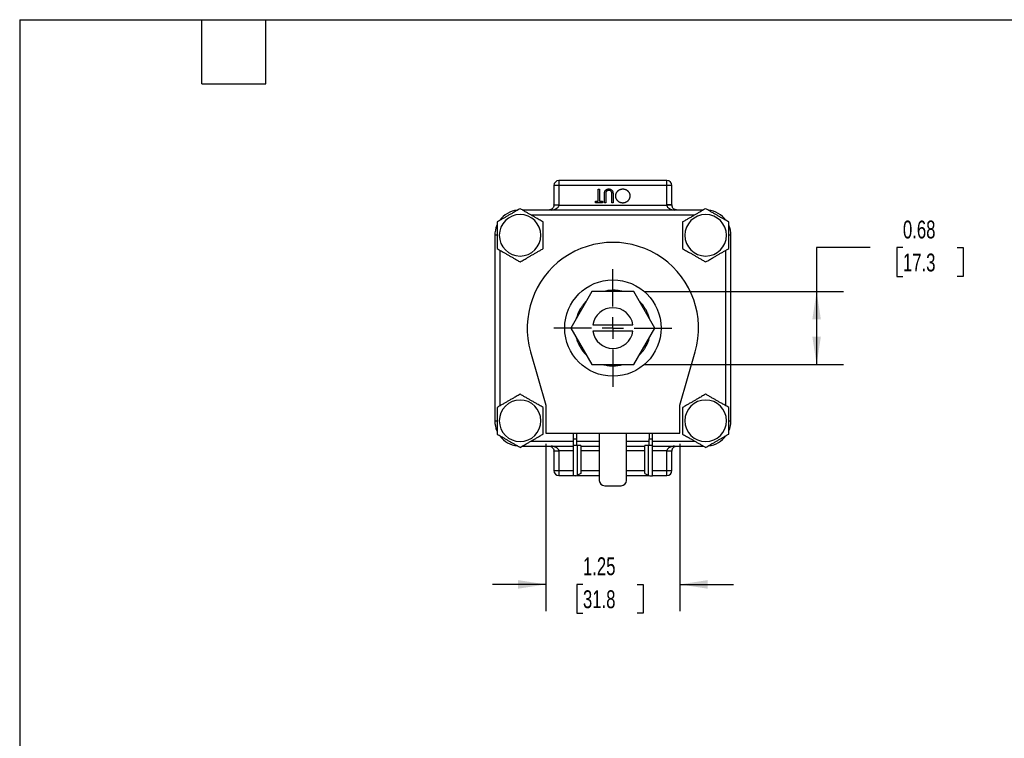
# Model space of a CAD drawing. Header units: inches. Extents: x 0.5 to 21.5, y 0.5 to 16.5.
# Tile 2 of 4: x 0.5 to 9.7, y 9.8 to 16.5. Entities that reach past the tile are written whole.
import ezdxf

# ---------------------------------------------------------------- set-up
doc = ezdxf.new("R2010")
doc.units = ezdxf.units.IN
doc.header["$LTSCALE"] = 2
doc.header["$MEASUREMENT"] = 0
doc.linetypes.add('SLD-Center', pattern=[0.75, 0.6, -0.05, 0.05, -0.05])
doc.linetypes.add('SLD-Solid', pattern=[0])
doc.layers.add('CENTER', color=40, linetype='SLD-Center')
doc.layers.add('DIMENSIONS', color=140, linetype='SLD-Solid', lineweight=25)
doc.layers.add('TEXT', color=140, linetype='SLD-Solid', lineweight=25)
doc.styles.add('SLDTEXTSTYLE0', font='TXT', dxfattribs={"width": 0.7})
doc.dimstyles.new('SLDDIMSTYLE1', dxfattribs={"dimtxt": 0.169922, "dimasz": 0.26, "dimexe": 0, "dimexo": 0.0625, "dimgap": 0.04248, "dimtad": 0, "dimtih": 1, "dimtoh": 1, "dimrnd": 1e-09, "dimzin": 12, "dimdsep": 46, "dimtxsty": 'SLDTEXTSTYLE0', "dimsah": 1, "dimcen": 0.09, "dimadec": 0, "dimazin": 3, "dimtfac": 1, "dimtmove": 0, "dimatfit": 0, "dimfxl": 0, "dimfrac": 2, "dimtolj": 1, "dimtzin": 12, "dimarcsym": 0})
doc.dimstyles.new('SLDDIMSTYLE5', dxfattribs={"dimtxt": 0.169922, "dimasz": 0.26, "dimexe": 0, "dimexo": 0.0625, "dimgap": 0.04248, "dimtad": 0, "dimtih": 1, "dimtoh": 1, "dimrnd": 1e-09, "dimdsep": 46, "dimtxsty": 'SLDTEXTSTYLE0', "dimsah": 1, "dimcen": 0.09, "dimadec": 0, "dimazin": 2, "dimtfac": 1, "dimtofl": 0, "dimtmove": 0, "dimatfit": 3, "dimfxl": 0, "dimfrac": 2, "dimtolj": 1, "dimtzin": 12, "dimarcsym": 0})

# ---------------------------------------------------------------- blocks, each defined once
blk = doc.blocks.new('_D_7')
at = {"layer": 'DIMENSIONS'}
for p, q in [((8.4426, 14.3703), (7.9426, 14.3703)), ((7.9426, 14.3703), (7.9426, 13.9599)), ((8.749, 14.3703), (8.6919, 14.3703)), ((8.6919, 14.3703), (8.6919, 14.1002)), ((9.2539, 14.3703), (9.311, 14.3703)), ((9.311, 14.3703), (9.311, 14.1002)), ((8.6919, 14.1002), (8.749, 14.1002)), ((9.311, 14.1002), (9.2539, 14.1002)), ((6.3365, 13.9599), (8.1926, 13.9599)), ((7.9426, 13.9599), (7.9426, 13.2789)), ((6.3365, 13.2789), (8.1926, 13.2789))]:
    blk.add_line(p, q, dxfattribs=at)
for points in [[(7.9426, 13.9599), (7.9026, 13.6999), (7.9826, 13.6999)], [(7.9426, 13.2789), (7.9826, 13.5389), (7.9026, 13.5389)]]:
    blk.add_solid(points, dxfattribs=at)
at = {"layer": 'DIMENSIONS', "char_height": 0.16667, "attachment_point": 1, "style": 'SLDTEXTSTYLE0'}
for s, insert in [('0.68', (8.749, 14.6232)), ('17.3', (8.749, 14.3151))]:
    blk.add_mtext(s, dxfattribs=dict(at, insert=insert))
blk = doc.blocks.new('_D_8')
at = {"layer": 'DIMENSIONS'}
for p, q in [((5.4149, 12.5374), (5.4149, 10.9744)), ((6.6649, 12.5374), (6.6649, 10.9744)), ((5.4149, 11.2244), (4.9149, 11.2244)), ((5.7605, 11.2244), (5.7034, 11.2244)), ((5.7034, 11.2244), (5.7034, 10.9544)), ((6.2654, 11.2244), (6.3225, 11.2244)), ((6.3225, 11.2244), (6.3225, 10.9544)), ((6.6649, 11.2244), (7.1649, 11.2244)), ((5.7034, 10.9544), (5.7605, 10.9544)), ((6.3225, 10.9544), (6.2654, 10.9544))]:
    blk.add_line(p, q, dxfattribs=at)
for points in [[(5.4149, 11.2244), (5.1549, 11.2644), (5.1549, 11.1844)], [(6.6649, 11.2244), (6.9249, 11.1844), (6.9249, 11.2644)]]:
    blk.add_solid(points, dxfattribs=at)
at = {"layer": 'DIMENSIONS', "char_height": 0.16667, "attachment_point": 1, "style": 'SLDTEXTSTYLE0'}
for s, insert in [('1.25', (5.7605, 11.4773)), ('31.8', (5.7605, 11.1692))]:
    blk.add_mtext(s, dxfattribs=dict(at, insert=insert))
blk = doc.blocks.new('SW_CENTERMARKSYMBOL_1')
at = {"layer": 'CENTER', "color": 0}
for p, q in [((0, 0.2), (0, 0.55)), ((0, 0), (0, 0.1)), ((-0.2, 0), (-0.55, 0)), ((0, 0), (-0.1, 0)), ((0, 0), (0, -0.1)), ((0, 0), (0.1, 0)), ((0.2, 0), (0.55, 0)), ((0, -0.2), (0, -0.55))]:
    blk.add_line(p, q, dxfattribs=at)

msp = doc.modelspace()

# ---------------------------------------------------------------- linework, layer by layer
for p, q in [((5.5359, 14.9974), (5.5359, 14.9504)), ((6.5439, 14.9974), (5.5359, 14.9974)), ((6.5439, 14.9504), (6.5439, 14.9974)), ((5.4889, 14.9504), (5.4889, 14.7689)), ((5.5359, 14.9504), (5.4889, 14.9504)), ((6.5439, 14.9504), (5.5359, 14.9504)), ((5.5359, 14.9504), (5.5359, 14.7689)), ((5.9037, 14.8034), (5.9037, 14.9156)), ((5.9037, 14.9156), (5.9149, 14.9156)), ((5.9149, 14.9156), (5.9149, 14.8034)), ((6.5439, 14.7689), (6.5439, 14.9504)), ((6.5909, 14.9504), (6.5439, 14.9504)), ((6.5909, 14.7689), (6.5909, 14.9504)), ((5.9614, 14.7906), (5.9614, 14.8661)), ((5.9726, 14.8655), (5.9726, 14.7906)), ((6.0303, 14.7906), (6.0303, 14.8655)), ((6.0415, 14.8661), (6.0415, 14.7906)), ((6.8847, 14.7219), (5.1952, 14.7219)), ((5.4889, 14.7689), (5.5359, 14.7689)), ((5.5359, 14.7664), (6.544, 14.7664)), ((5.8765, 14.7906), (5.8765, 14.8034)), ((5.8765, 14.8034), (5.9037, 14.8034)), ((5.9422, 14.7906), (5.8765, 14.7906)), ((5.9149, 14.8034), (5.9422, 14.8034)), ((5.9422, 14.8034), (5.9422, 14.7906)), ((5.9726, 14.7906), (5.9614, 14.7906)), ((6.0415, 14.7906), (6.0303, 14.7906)), ((6.544, 14.7664), (6.5439, 14.7689)), ((6.5909, 14.7689), (6.5439, 14.7689)), ((6.8033, 14.6749), (5.2766, 14.6749)), ((4.9374, 14.4859), (4.9374, 12.7529)), ((4.9577, 14.4859), (4.9374, 14.4859)), ((7.1424, 14.4859), (7.1222, 14.4859)), ((7.1424, 12.7529), (7.1424, 14.4859)), ((4.9844, 14.3464), (4.9844, 12.8923)), ((7.0954, 12.8923), (7.0954, 14.3464)), ((5.8433, 13.9599), (5.6468, 13.6194)), ((6.2365, 13.9599), (5.8433, 13.9599)), ((5.9857, 13.9599), (5.9849, 13.968)), ((6.0917, 13.9599), (6.0942, 13.9682)), ((6.095, 13.968), (6.0942, 13.9599)), ((6.4331, 13.6194), (6.2365, 13.9599)), ((5.771, 13.8345), (5.765, 13.8408)), ((5.7655, 13.8414), (5.7722, 13.8366)), ((6.3077, 13.8366), (6.3144, 13.8414)), ((5.7179, 13.7426), (5.7104, 13.746)), ((6.3607, 13.7447), (6.3691, 13.7468)), ((6.3694, 13.746), (6.3619, 13.7426)), ((5.6468, 13.6194), (5.8433, 13.2789)), ((5.8523, 13.6494), (6.2276, 13.6494)), ((6.2365, 13.2789), (6.4331, 13.6194)), ((6.2276, 13.5894), (5.8523, 13.5894)), ((5.7104, 13.4927), (5.7179, 13.4961)), ((5.7192, 13.494), (5.7107, 13.492)), ((6.3619, 13.4961), (6.3694, 13.4927)), ((5.271, 13.3986), (5.4149, 12.8974)), ((5.7722, 13.4021), (5.7655, 13.3973)), ((6.3144, 13.3973), (6.3077, 13.4021)), ((6.3089, 13.4042), (6.3149, 13.398)), ((6.6649, 12.8974), (6.8089, 13.3986)), ((5.8433, 13.2789), (6.2365, 13.2789)), ((5.9849, 13.2707), (5.9857, 13.2789)), ((5.9881, 13.2789), (5.9857, 13.2706)), ((6.0942, 13.2789), (6.095, 13.2707)), ((5.4149, 12.8974), (5.4149, 12.6374)), ((6.6649, 12.6374), (6.6649, 12.8974)), ((4.9374, 12.7529), (4.9577, 12.7529)), ((7.1222, 12.7529), (7.1424, 12.7529)), ((5.4149, 12.6374), (6.6649, 12.6374)), ((5.6689, 12.6374), (5.6689, 12.5834)), ((5.7009, 12.6374), (5.7009, 12.5834)), ((5.9134, 12.6374), (5.9134, 12.1964)), ((6.1664, 12.1964), (6.1664, 12.6374)), ((6.3789, 12.6374), (6.3789, 12.5834)), ((6.4109, 12.5834), (6.4109, 12.6374)), ((5.1952, 12.5169), (5.6689, 12.5169)), ((5.2766, 12.5639), (5.6689, 12.5639)), ((5.6689, 12.5834), (5.7009, 12.5834)), ((5.6689, 12.5834), (5.6689, 12.5234)), ((5.7099, 12.5234), (5.6689, 12.5234)), ((5.6689, 12.5234), (5.6689, 12.2374)), ((5.7009, 12.5834), (5.7009, 12.5234)), ((5.7009, 12.5639), (5.9134, 12.5639)), ((5.7099, 12.245), (5.7099, 12.5234)), ((5.7399, 12.5234), (5.7099, 12.5234)), ((5.7399, 12.5234), (5.7399, 12.2602)), ((5.7399, 12.5169), (5.9134, 12.5169)), ((6.1664, 12.5639), (6.3789, 12.5639)), ((6.1664, 12.5169), (6.3399, 12.5169)), ((6.37, 12.5234), (6.3399, 12.5234)), ((6.3399, 12.2602), (6.3399, 12.5234)), ((6.37, 12.5234), (6.37, 12.245)), ((6.4109, 12.5234), (6.37, 12.5234)), ((6.3789, 12.5834), (6.4109, 12.5834)), ((6.3789, 12.5234), (6.3789, 12.5834)), ((6.4109, 12.5234), (6.4109, 12.5834)), ((6.4109, 12.5639), (6.8033, 12.5639)), ((6.4109, 12.2374), (6.4109, 12.5234)), ((6.4109, 12.5169), (6.8847, 12.5169)), ((5.4889, 12.4699), (5.4889, 12.2884)), ((5.5359, 12.4699), (5.4889, 12.4699)), ((5.6689, 12.4723), (5.5359, 12.4723)), ((5.5359, 12.4699), (5.5359, 12.2884)), ((5.9134, 12.4723), (5.7399, 12.4723)), ((6.3399, 12.4723), (6.1664, 12.4723)), ((6.544, 12.4723), (6.4109, 12.4723)), ((6.5439, 12.2884), (6.5439, 12.4699)), ((6.5909, 12.4699), (6.5439, 12.4699)), ((6.5909, 12.2884), (6.5909, 12.4699)), ((5.4889, 12.2884), (5.5359, 12.2884)), ((5.5359, 12.2884), (5.5359, 12.2414)), ((5.5359, 12.2884), (5.6689, 12.2884)), ((5.5359, 12.2414), (5.6689, 12.2414)), ((5.6949, 12.2374), (5.6689, 12.2374)), ((5.6949, 12.2374), (5.7099, 12.245)), ((5.7028, 12.2414), (5.9134, 12.2414)), ((5.7399, 12.2602), (5.7099, 12.245)), ((5.7399, 12.2884), (5.9134, 12.2884)), ((6.1664, 12.2884), (6.3399, 12.2884)), ((6.1664, 12.2414), (6.377, 12.2414)), ((6.3399, 12.2602), (6.37, 12.245)), ((6.37, 12.245), (6.3849, 12.2374)), ((6.3849, 12.2374), (6.4109, 12.2374)), ((6.4109, 12.2884), (6.5439, 12.2884)), ((6.4109, 12.2414), (6.5439, 12.2414)), ((6.5439, 12.2884), (6.5909, 12.2884)), ((6.5439, 12.2414), (6.5439, 12.2884)), ((5.9634, 12.1464), (6.1164, 12.1464))]:
    msp.add_line(p, q)
msp.add_circle((6.0399, 13.6194), 0.45)
for centre, radius, start, end in [((5.5359, 14.9504), 0.047, 90, 180), ((6.5439, 14.9504), 0.047, 0, 90), ((5.1734, 14.4859), 0.236, 96.79497, 143.48724), ((5.4419, 14.7689), 0.047, 358.50168, 0), ((6.6379, 14.7689), 0.047, 180, 181.49832), ((6.9064, 14.4859), 0.236, 36.75554, 83.87659), ((5.1734, 14.4859), 0.194, 0, 180), ((6.9064, 14.4859), 0.194, 0, 180), ((5.1734, 14.4859), 0.236, 156.62878, 180), ((6.9064, 14.4859), 0.236, 0, 23.27429), ((5.1734, 14.4859), 0.194, 180, 0), ((6.9064, 14.4859), 0.194, 180, 0), ((6.0399, 13.6194), 0.8, 343.97789, 196.02211), ((6.0399, 13.6194), 0.353, 90, 105.29309), ((6.0399, 13.6194), 0.353, 74.70691, 81.15484), ((6.0399, 13.6194), 0.353, 150, 165.29309), ((6.0399, 13.6194), 0.353, 134.70691, 141.15484), ((6.0399, 13.6194), 0.19, 9.08472, 170.91528), ((6.0399, 13.6194), 0.353, 30, 45.29309), ((6.0399, 13.6194), 0.353, 14.70691, 21.15484), ((6.0399, 13.6194), 0.353, 194.70691, 201.15484), ((6.0399, 13.6194), 0.19, 189.08472, 350.91528), ((6.0399, 13.6194), 0.353, 330, 345.29309), ((6.0399, 13.6194), 0.353, 210, 225.29309), ((6.0399, 13.6194), 0.353, 314.70691, 321.15484), ((6.0399, 13.6194), 0.353, 254.70691, 261.15484), ((6.0399, 13.6194), 0.353, 270, 285.29309), ((5.1734, 12.7529), 0.194, 0, 180), ((6.9064, 12.7529), 0.194, 0, 180), ((5.1734, 12.7529), 0.236, 180, 203.27429), ((5.1734, 12.7529), 0.194, 180, 0), ((6.9064, 12.7529), 0.194, 180, 0), ((6.9064, 12.7529), 0.236, 336.62878, 0), ((5.1734, 12.7529), 0.236, 216.75554, 263.87659), ((6.9064, 12.7529), 0.236, 276.79497, 323.48724), ((5.4419, 12.4699), 0.047, 0, 1.49832), ((6.6379, 12.4699), 0.047, 178.50168, 180), ((5.5359, 12.2884), 0.047, 180, 270), ((6.5439, 12.2884), 0.047, 270, 0), ((5.9634, 12.1964), 0.05, 180, 270), ((6.1164, 12.1964), 0.05, 270, 0)]:
    msp.add_arc(centre, radius, start, end)
for points, knots in [([(5.9614, 14.8661), (5.9614, 14.8674), (5.9614, 14.8701), (5.9616, 14.874), (5.9618, 14.8777), (5.9622, 14.8811), (5.9626, 14.8844), (5.9631, 14.8875), (5.9638, 14.8904), (5.9646, 14.8931), (5.9654, 14.8957), (5.9665, 14.8982), (5.9678, 14.9005), (5.9693, 14.9028), (5.971, 14.905), (5.9729, 14.9072), (5.975, 14.9092), (5.9772, 14.9111), (5.9797, 14.9129), (5.9822, 14.9145), (5.9849, 14.9158), (5.9877, 14.9169), (5.9907, 14.9177), (5.9938, 14.9183), (5.997, 14.9187), (5.9991, 14.9187), (6.0002, 14.9188)], [0, 0, 0, 0, 0.0548628, 0.1070681, 0.156992, 0.20401, 0.2485131, 0.2905085, 0.3301893, 0.3675895, 0.403883, 0.4400373, 0.4763262, 0.5128266, 0.5502555, 0.5884068, 0.6274386, 0.6677763, 0.7084328, 0.7486058, 0.7889476, 0.8294464, 0.8703598, 0.9122066, 0.9555427, 1, 1, 1, 1]), ([(6.0009, 14.9059), (5.9999, 14.9059), (5.9978, 14.9058), (5.9948, 14.9054), (5.9918, 14.9045), (5.989, 14.9034), (5.9863, 14.902), (5.9838, 14.9003), (5.9815, 14.8983), (5.9795, 14.8961), (5.9777, 14.8937), (5.9761, 14.891), (5.9749, 14.888), (5.9742, 14.8859), (5.9739, 14.8849)], [0, 0, 0, 0, 0.082893, 0.165308, 0.24777, 0.331788, 0.415226, 0.496315, 0.577102, 0.657736, 0.739278, 0.823164, 0.909473, 1, 1, 1, 1]), ([(6.0002, 14.9188), (6.0014, 14.9187), (6.0038, 14.9187), (6.0073, 14.9184), (6.0106, 14.9178), (6.0138, 14.917), (6.0169, 14.916), (6.0199, 14.9147), (6.0227, 14.9133), (6.0253, 14.9116), (6.0279, 14.9097), (6.0301, 14.9077), (6.0322, 14.9055), (6.0341, 14.9032), (6.0357, 14.9007), (6.0371, 14.8981), (6.0384, 14.8953), (6.039, 14.8934), (6.0393, 14.8924)], [0, 0, 0, 0, 0.0711837, 0.1396622, 0.2063439, 0.2714083, 0.3354614, 0.3983202, 0.4606312, 0.5232644, 0.5850186, 0.6452056, 0.7042524, 0.7629676, 0.8210643, 0.8800884, 0.9393807, 1, 1, 1, 1]), ([(6.0298, 14.8821), (6.0296, 14.8833), (6.0293, 14.8855), (6.0283, 14.8888), (6.0271, 14.8917), (6.0255, 14.8944), (6.0236, 14.8968), (6.0212, 14.899), (6.0183, 14.901), (6.015, 14.9027), (6.0116, 14.9041), (6.008, 14.9052), (6.0045, 14.9058), (6.0021, 14.9059), (6.0009, 14.9059)], [0, 0, 0, 0, 0.0868981, 0.1677529, 0.244964, 0.3181296, 0.3923372, 0.4700996, 0.554266, 0.6443987, 0.7369184, 0.8261973, 0.913693, 1, 1, 1, 1]), ([(6.0672, 14.853), (6.0672, 14.8553), (6.0673, 14.8597), (6.0683, 14.8662), (6.0697, 14.8725), (6.0718, 14.8784), (6.0745, 14.8842), (6.0778, 14.8896), (6.0817, 14.8948), (6.0862, 14.8997), (6.091, 14.9041), (6.0962, 14.9081), (6.1016, 14.9114), (6.1073, 14.9141), (6.1133, 14.9162), (6.1195, 14.9177), (6.126, 14.9186), (6.1304, 14.9187), (6.1327, 14.9188)], [0, 0, 0, 0, 0.065234, 0.128584, 0.190343, 0.251408, 0.312206, 0.373614, 0.436264, 0.500407, 0.564535, 0.627137, 0.688338, 0.74924, 0.810076, 0.871656, 0.934766, 1, 1, 1, 1]), ([(6.1327, 14.9188), (6.1349, 14.9187), (6.1394, 14.9186), (6.146, 14.9177), (6.1523, 14.9162), (6.1583, 14.9141), (6.164, 14.9114), (6.1695, 14.9081), (6.1747, 14.9042), (6.1796, 14.8998), (6.184, 14.895), (6.1879, 14.8898), (6.1912, 14.8844), (6.1939, 14.8787), (6.196, 14.8728), (6.1975, 14.8666), (6.1984, 14.8602), (6.1985, 14.8558), (6.1986, 14.8536)], [0, 0, 0, 0, 0.065819, 0.129747, 0.192072, 0.253459, 0.31457, 0.37628, 0.439026, 0.503267, 0.567493, 0.629705, 0.691, 0.751452, 0.812004, 0.87315, 0.935635, 1, 1, 1, 1]), ([(5.9739, 14.8849), (5.9738, 14.8844), (5.9736, 14.8834), (5.9733, 14.8818), (5.9731, 14.8798), (5.9729, 14.8775), (5.9728, 14.875), (5.9727, 14.8721), (5.9726, 14.8689), (5.9726, 14.8666), (5.9726, 14.8655)], [0, 0, 0, 0, 0.069835, 0.155621, 0.257802, 0.373811, 0.506402, 0.655564, 0.820079, 1, 1, 1, 1]), ([(6.0303, 14.8655), (6.0303, 14.8665), (6.0303, 14.8685), (6.0303, 14.8714), (6.0302, 14.8739), (6.0302, 14.8762), (6.0301, 14.8781), (6.0301, 14.8797), (6.03, 14.881), (6.0299, 14.8818), (6.0298, 14.8821)], [0, 0, 0, 0, 0.1910786, 0.3626046, 0.5160988, 0.650038, 0.7659767, 0.862374, 0.9408421, 1, 1, 1, 1]), ([(6.0393, 14.8924), (6.0395, 14.8917), (6.0399, 14.8903), (6.0403, 14.8879), (6.0407, 14.8852), (6.041, 14.882), (6.0412, 14.8786), (6.0414, 14.8747), (6.0415, 14.8705), (6.0415, 14.8676), (6.0415, 14.8661)], [0, 0, 0, 0, 0.07813, 0.169465, 0.274335, 0.39211, 0.523687, 0.668365, 0.827132, 1, 1, 1, 1]), ([(6.1337, 14.7874), (6.1314, 14.7874), (6.1268, 14.7875), (6.1201, 14.7884), (6.1138, 14.7899), (6.1076, 14.792), (6.1018, 14.7947), (6.0963, 14.798), (6.0911, 14.8018), (6.0862, 14.8062), (6.0818, 14.8111), (6.0779, 14.8163), (6.0746, 14.8217), (6.0719, 14.8275), (6.0697, 14.8334), (6.0683, 14.8397), (6.0673, 14.8463), (6.0672, 14.8507), (6.0672, 14.853)], [0, 0, 0, 0, 0.0665665, 0.1307421, 0.1933478, 0.2549983, 0.3161192, 0.3772642, 0.4393999, 0.5028052, 0.5663562, 0.6282508, 0.6891071, 0.7493579, 0.8101796, 0.8716166, 0.9348726, 1, 1, 1, 1]), ([(6.1986, 14.8536), (6.1986, 14.8521), (6.1985, 14.8492), (6.1981, 14.8448), (6.1974, 14.8405), (6.1965, 14.8362), (6.1952, 14.8321), (6.1938, 14.828), (6.192, 14.824), (6.1899, 14.8202), (6.1877, 14.8164), (6.1852, 14.8129), (6.1825, 14.8095), (6.1796, 14.8064), (6.1766, 14.8035), (6.1733, 14.8008), (6.1699, 14.7983), (6.1662, 14.796), (6.1624, 14.794), (6.1585, 14.7922), (6.1546, 14.7907), (6.1506, 14.7895), (6.1465, 14.7885), (6.1423, 14.7879), (6.138, 14.7874), (6.1351, 14.7874), (6.1337, 14.7874)], [0, 0, 0, 0, 0.043209, 0.085873, 0.12812, 0.170152, 0.211918, 0.253753, 0.296006, 0.338443, 0.381015, 0.42282, 0.464089, 0.505126, 0.545975, 0.586985, 0.628339, 0.670084, 0.711992, 0.753039, 0.794049, 0.834886, 0.875498, 0.916547, 0.958004, 1, 1, 1, 1]), ([(5.1734, 14.7344), (5.1671, 14.7308), (5.1546, 14.7236), (5.1361, 14.7128), (5.1151, 14.7008), (5.0917, 14.6872), (5.0658, 14.6723), (5.0399, 14.6573), (5.0134, 14.642), (4.9862, 14.6263), (4.9676, 14.6156), (4.9582, 14.6101)], [0, 0, 0, 0, 0.088201, 0.174297, 0.259203, 0.380086, 0.500001, 0.619885, 0.74075, 0.868514, 1, 1, 1, 1]), ([(5.3887, 14.6101), (5.3824, 14.6138), (5.3699, 14.621), (5.3513, 14.6317), (5.3304, 14.6438), (5.307, 14.6573), (5.2811, 14.6723), (5.2551, 14.6872), (5.2287, 14.7025), (5.2014, 14.7182), (5.1828, 14.729), (5.1734, 14.7344)], [0, 0, 0, 0, 0.088201, 0.174297, 0.259203, 0.380086, 0.500001, 0.619885, 0.74075, 0.868514, 1, 1, 1, 1]), ([(5.4889, 14.7676), (5.4887, 14.7607), (5.487, 14.754), (5.4828, 14.7453), (5.4811, 14.7427), (5.4775, 14.7379), (5.4755, 14.7358), (5.4691, 14.7301), (5.4645, 14.7273), (5.457, 14.7242), (5.4543, 14.7234), (5.45, 14.7225), (5.4486, 14.7223), (5.4454, 14.722), (5.4437, 14.7219), (5.4419, 14.7219)], [0, 0, 0, 0, 0.25, 0.25, 0.375, 0.375, 0.5, 0.5, 0.75, 0.75, 0.875, 0.875, 0.9375, 0.9375, 1, 1, 1, 1]), ([(5.4633, 14.7219), (5.4729, 14.723), (5.4814, 14.7247), (5.4974, 14.7294), (5.505, 14.7324), (5.5184, 14.7399), (5.5243, 14.7443), (5.5308, 14.7521), (5.5326, 14.7548), (5.535, 14.7605), (5.5357, 14.7634), (5.5359, 14.7664)], [0, 0, 0, 0, 0.25, 0.25, 0.5, 0.5, 0.75, 0.75, 0.875, 0.875, 1, 1, 1, 1]), ([(5.5359, 14.7664), (5.5304, 14.7666), (5.5244, 14.7667), (5.5128, 14.767), (5.5073, 14.7672), (5.4981, 14.7674), (5.4945, 14.7675), (5.4899, 14.7676), (5.4889, 14.7676), (5.4889, 14.7676)], [0, 0, 0, 0, 0.25, 0.25, 0.5, 0.5, 0.75, 0.75, 1, 1, 1, 1]), ([(6.591, 14.7676), (6.591, 14.7676), (6.5899, 14.7676), (6.5854, 14.7675), (6.5818, 14.7674), (6.5726, 14.7672), (6.567, 14.767), (6.5555, 14.7667), (6.5495, 14.7666), (6.544, 14.7664)], [0, 0, 0, 0, 0.25, 0.25, 0.5, 0.5, 0.75, 0.75, 1, 1, 1, 1]), ([(6.544, 14.7664), (6.5441, 14.7634), (6.5448, 14.7605), (6.5473, 14.7548), (6.5491, 14.7521), (6.5555, 14.7443), (6.5615, 14.7399), (6.5748, 14.7324), (6.5825, 14.7294), (6.5985, 14.7247), (6.607, 14.723), (6.6166, 14.7219)], [0, 0, 0, 0, 0.125, 0.125, 0.25, 0.25, 0.5, 0.5, 0.75, 0.75, 1, 1, 1, 1]), ([(6.6379, 14.7219), (6.6362, 14.7219), (6.6345, 14.722), (6.6313, 14.7223), (6.6298, 14.7225), (6.6255, 14.7234), (6.6229, 14.7242), (6.6154, 14.7273), (6.6107, 14.7301), (6.6044, 14.7358), (6.6024, 14.7379), (6.5988, 14.7427), (6.5971, 14.7453), (6.5929, 14.754), (6.5911, 14.7607), (6.591, 14.7676)], [0, 0, 0, 0, 0.0625, 0.0625, 0.125, 0.125, 0.25, 0.25, 0.5, 0.5, 0.625, 0.625, 0.75, 0.75, 1, 1, 1, 1]), ([(6.9064, 14.7344), (6.9001, 14.7308), (6.8876, 14.7236), (6.8691, 14.7128), (6.8481, 14.7008), (6.8247, 14.6872), (6.7988, 14.6723), (6.7729, 14.6573), (6.7464, 14.642), (6.7192, 14.6263), (6.7006, 14.6156), (6.6912, 14.6101)], [0, 0, 0, 0, 0.088201, 0.174297, 0.259203, 0.380086, 0.500001, 0.619885, 0.74075, 0.868514, 1, 1, 1, 1]), ([(7.1217, 14.6101), (7.1154, 14.6138), (7.1029, 14.621), (7.0843, 14.6317), (7.0634, 14.6438), (7.04, 14.6573), (7.0141, 14.6723), (6.9881, 14.6872), (6.9617, 14.7025), (6.9344, 14.7182), (6.9158, 14.729), (6.9064, 14.7344)], [0, 0, 0, 0, 0.088201, 0.174297, 0.259203, 0.380086, 0.500001, 0.619885, 0.74075, 0.868514, 1, 1, 1, 1]), ([(4.9582, 14.6101), (4.9582, 14.6028), (4.9582, 14.5884), (4.9582, 14.567), (4.9582, 14.5428), (4.9582, 14.5158), (4.9582, 14.4958), (4.9582, 14.4859)], [0, 0, 0, 0, 0.176418, 0.348626, 0.518454, 0.760198, 1, 1, 1, 1]), ([(5.3887, 14.4859), (5.3887, 14.4925), (5.3887, 14.5058), (5.3887, 14.5257), (5.3887, 14.5497), (5.3887, 14.5778), (5.3887, 14.5993), (5.3887, 14.6101)], [0, 0, 0, 0, 0.1600851, 0.3197343, 0.4815512, 0.7370541, 1, 1, 1, 1]), ([(6.6912, 14.6101), (6.6912, 14.6028), (6.6912, 14.5884), (6.6912, 14.567), (6.6912, 14.5428), (6.6912, 14.5158), (6.6912, 14.4958), (6.6912, 14.4859)], [0, 0, 0, 0, 0.176418, 0.348626, 0.518454, 0.760198, 1, 1, 1, 1]), ([(7.1217, 14.4859), (7.1217, 14.4925), (7.1217, 14.5058), (7.1217, 14.5257), (7.1217, 14.5497), (7.1217, 14.5778), (7.1217, 14.5993), (7.1217, 14.6101)], [0, 0, 0, 0, 0.160085, 0.319734, 0.481551, 0.737054, 1, 1, 1, 1]), ([(4.9582, 14.4859), (4.9582, 14.4792), (4.9582, 14.466), (4.9582, 14.446), (4.9582, 14.4221), (4.9582, 14.3939), (4.9582, 14.3725), (4.9582, 14.3616)], [0, 0, 0, 0, 0.160085, 0.319734, 0.481551, 0.737054, 1, 1, 1, 1]), ([(5.3887, 14.3616), (5.3887, 14.3689), (5.3887, 14.3833), (5.3887, 14.4048), (5.3887, 14.4289), (5.3887, 14.4559), (5.3887, 14.4759), (5.3887, 14.4859)], [0, 0, 0, 0, 0.176418, 0.348626, 0.518454, 0.760198, 1, 1, 1, 1]), ([(6.6912, 14.4859), (6.6912, 14.4792), (6.6912, 14.466), (6.6912, 14.446), (6.6912, 14.4221), (6.6912, 14.3939), (6.6912, 14.3725), (6.6912, 14.3616)], [0, 0, 0, 0, 0.160085, 0.319734, 0.481551, 0.737054, 1, 1, 1, 1]), ([(7.1217, 14.3616), (7.1217, 14.3689), (7.1217, 14.3833), (7.1217, 14.4048), (7.1217, 14.4289), (7.1217, 14.4559), (7.1217, 14.4759), (7.1217, 14.4859)], [0, 0, 0, 0, 0.176418, 0.348626, 0.518454, 0.760198, 1, 1, 1, 1]), ([(4.9582, 14.3616), (4.9645, 14.3579), (4.977, 14.3507), (4.9956, 14.34), (5.0165, 14.3279), (5.0399, 14.3144), (5.0658, 14.2994), (5.0917, 14.2845), (5.1182, 14.2692), (5.1455, 14.2535), (5.164, 14.2428), (5.1734, 14.2373)], [0, 0, 0, 0, 0.0882005, 0.1742967, 0.2592034, 0.3800857, 0.5000012, 0.619885, 0.7407501, 0.8685139, 1, 1, 1, 1]), ([(5.1734, 14.2373), (5.1797, 14.241), (5.1922, 14.2482), (5.2108, 14.2589), (5.2318, 14.271), (5.2551, 14.2845), (5.2811, 14.2994), (5.307, 14.3144), (5.3334, 14.3297), (5.3607, 14.3454), (5.3793, 14.3562), (5.3887, 14.3616)], [0, 0, 0, 0, 0.0882005, 0.1742967, 0.2592034, 0.3800857, 0.5000012, 0.619885, 0.7407501, 0.8685139, 1, 1, 1, 1]), ([(6.6912, 14.3616), (6.6975, 14.3579), (6.71, 14.3507), (6.7286, 14.34), (6.7495, 14.3279), (6.7729, 14.3144), (6.7988, 14.2994), (6.8247, 14.2845), (6.8512, 14.2692), (6.8785, 14.2535), (6.897, 14.2428), (6.9064, 14.2373)], [0, 0, 0, 0, 0.088201, 0.174297, 0.259203, 0.380086, 0.500001, 0.619885, 0.74075, 0.868514, 1, 1, 1, 1]), ([(6.9064, 14.2373), (6.9127, 14.241), (6.9252, 14.2482), (6.9438, 14.2589), (6.9648, 14.271), (6.9881, 14.2845), (7.0141, 14.2994), (7.04, 14.3144), (7.0664, 14.3297), (7.0937, 14.3454), (7.1123, 14.3562), (7.1217, 14.3616)], [0, 0, 0, 0, 0.088201, 0.174297, 0.259203, 0.380086, 0.500001, 0.619885, 0.74075, 0.868514, 1, 1, 1, 1]), ([(6.0505, 13.9722), (6.0487, 13.9723), (6.0452, 13.9723), (6.0417, 13.9724), (6.0399, 13.9724)], [0, 0, 0, 0, 0.500071, 1, 1, 1, 1]), ([(6.0942, 13.9682), (6.0906, 13.9687), (6.0833, 13.9698), (6.0723, 13.9709), (6.0614, 13.9718), (6.0541, 13.9721), (6.0505, 13.9722)], [0, 0, 0, 0, 0.251232, 0.502077, 0.751891, 1, 1, 1, 1]), ([(5.7397, 13.8049), (5.7387, 13.8034), (5.7369, 13.8004), (5.7351, 13.7974), (5.7342, 13.7959)], [0, 0, 0, 0, 0.500071, 1, 1, 1, 1]), ([(5.765, 13.8408), (5.7627, 13.8379), (5.7582, 13.8321), (5.7517, 13.8232), (5.7455, 13.8142), (5.7416, 13.808), (5.7397, 13.8049)], [0, 0, 0, 0, 0.251232, 0.502077, 0.751891, 1, 1, 1, 1]), ([(6.3508, 13.7866), (6.35, 13.7882), (6.3483, 13.7913), (6.3465, 13.7943), (6.3456, 13.7959)], [0, 0, 0, 0, 0.500071, 1, 1, 1, 1]), ([(6.3691, 13.7468), (6.3678, 13.7502), (6.3651, 13.757), (6.3606, 13.7671), (6.3559, 13.777), (6.3525, 13.7834), (6.3508, 13.7866)], [0, 0, 0, 0, 0.251232, 0.502077, 0.751891, 1, 1, 1, 1]), ([(5.7107, 13.492), (5.7121, 13.4885), (5.7148, 13.4817), (5.7193, 13.4717), (5.724, 13.4618), (5.7274, 13.4553), (5.7291, 13.4521)], [0, 0, 0, 0, 0.251232, 0.502077, 0.751891, 1, 1, 1, 1]), ([(5.7291, 13.4521), (5.7299, 13.4505), (5.7316, 13.4475), (5.7334, 13.4444), (5.7342, 13.4429)], [0, 0, 0, 0, 0.500071, 1, 1, 1, 1]), ([(6.3149, 13.398), (6.3172, 13.4009), (6.3217, 13.4066), (6.3282, 13.4155), (6.3344, 13.4245), (6.3383, 13.4307), (6.3402, 13.4338)], [0, 0, 0, 0, 0.251232, 0.502077, 0.751891, 1, 1, 1, 1]), ([(6.3402, 13.4338), (6.3411, 13.4353), (6.343, 13.4383), (6.3448, 13.4413), (6.3456, 13.4429)], [0, 0, 0, 0, 0.500071, 1, 1, 1, 1]), ([(5.9857, 13.2706), (5.9893, 13.27), (5.9966, 13.269), (6.0075, 13.2678), (6.0184, 13.2669), (6.0257, 13.2667), (6.0294, 13.2665)], [0, 0, 0, 0, 0.251232, 0.502077, 0.751891, 1, 1, 1, 1]), ([(6.0294, 13.2665), (6.0311, 13.2665), (6.0346, 13.2664), (6.0382, 13.2664), (6.0399, 13.2664)], [0, 0, 0, 0, 0.500071, 1, 1, 1, 1]), ([(5.1734, 13.0014), (5.1671, 12.9978), (5.1546, 12.9906), (5.1361, 12.9798), (5.1151, 12.9678), (5.0917, 12.9542), (5.0658, 12.9393), (5.0399, 12.9243), (5.0134, 12.909), (4.9862, 12.8933), (4.9676, 12.8826), (4.9582, 12.8771)], [0, 0, 0, 0, 0.0882005, 0.1742967, 0.2592034, 0.3800857, 0.5000012, 0.619885, 0.7407501, 0.8685139, 1, 1, 1, 1]), ([(5.3887, 12.8771), (5.3824, 12.8808), (5.3699, 12.888), (5.3513, 12.8987), (5.3304, 12.9108), (5.307, 12.9243), (5.2811, 12.9393), (5.2551, 12.9542), (5.2287, 12.9695), (5.2014, 12.9852), (5.1828, 12.996), (5.1734, 13.0014)], [0, 0, 0, 0, 0.088201, 0.174297, 0.259203, 0.380086, 0.500001, 0.619885, 0.74075, 0.868514, 1, 1, 1, 1]), ([(6.9064, 13.0014), (6.9001, 12.9978), (6.8876, 12.9906), (6.8691, 12.9798), (6.8481, 12.9678), (6.8247, 12.9542), (6.7988, 12.9393), (6.7729, 12.9243), (6.7464, 12.909), (6.7192, 12.8933), (6.7006, 12.8826), (6.6912, 12.8771)], [0, 0, 0, 0, 0.088201, 0.174297, 0.259203, 0.380086, 0.500001, 0.619885, 0.74075, 0.868514, 1, 1, 1, 1]), ([(7.1217, 12.8771), (7.1154, 12.8808), (7.1029, 12.888), (7.0843, 12.8987), (7.0634, 12.9108), (7.04, 12.9243), (7.0141, 12.9393), (6.9881, 12.9542), (6.9617, 12.9695), (6.9344, 12.9852), (6.9158, 12.996), (6.9064, 13.0014)], [0, 0, 0, 0, 0.088201, 0.174297, 0.259203, 0.380086, 0.500001, 0.619885, 0.74075, 0.868514, 1, 1, 1, 1]), ([(4.9582, 12.8771), (4.9582, 12.8698), (4.9582, 12.8554), (4.9582, 12.834), (4.9582, 12.8098), (4.9582, 12.7828), (4.9582, 12.7628), (4.9582, 12.7529)], [0, 0, 0, 0, 0.176418, 0.348626, 0.518454, 0.760198, 1, 1, 1, 1]), ([(5.3887, 12.7529), (5.3887, 12.7595), (5.3887, 12.7728), (5.3887, 12.7927), (5.3887, 12.8167), (5.3887, 12.8448), (5.3887, 12.8663), (5.3887, 12.8771)], [0, 0, 0, 0, 0.160085, 0.319734, 0.481551, 0.737054, 1, 1, 1, 1]), ([(6.6912, 12.8771), (6.6912, 12.8698), (6.6912, 12.8554), (6.6912, 12.834), (6.6912, 12.8098), (6.6912, 12.7828), (6.6912, 12.7628), (6.6912, 12.7529)], [0, 0, 0, 0, 0.176418, 0.348626, 0.518454, 0.760198, 1, 1, 1, 1]), ([(7.1217, 12.7529), (7.1217, 12.7595), (7.1217, 12.7728), (7.1217, 12.7927), (7.1217, 12.8167), (7.1217, 12.8448), (7.1217, 12.8663), (7.1217, 12.8771)], [0, 0, 0, 0, 0.160085, 0.319734, 0.481551, 0.737054, 1, 1, 1, 1]), ([(4.9582, 12.7529), (4.9582, 12.7462), (4.9582, 12.733), (4.9582, 12.713), (4.9582, 12.6891), (4.9582, 12.6609), (4.9582, 12.6395), (4.9582, 12.6286)], [0, 0, 0, 0, 0.160085, 0.319734, 0.481551, 0.737054, 1, 1, 1, 1]), ([(5.3887, 12.6286), (5.3887, 12.6359), (5.3887, 12.6503), (5.3887, 12.6718), (5.3887, 12.6959), (5.3887, 12.7229), (5.3887, 12.7429), (5.3887, 12.7529)], [0, 0, 0, 0, 0.176418, 0.348626, 0.518454, 0.760198, 1, 1, 1, 1]), ([(6.6912, 12.7529), (6.6912, 12.7462), (6.6912, 12.733), (6.6912, 12.713), (6.6912, 12.6891), (6.6912, 12.6609), (6.6912, 12.6395), (6.6912, 12.6286)], [0, 0, 0, 0, 0.160085, 0.319734, 0.481551, 0.737054, 1, 1, 1, 1]), ([(7.1217, 12.6286), (7.1217, 12.6359), (7.1217, 12.6503), (7.1217, 12.6718), (7.1217, 12.6959), (7.1217, 12.7229), (7.1217, 12.7429), (7.1217, 12.7529)], [0, 0, 0, 0, 0.176418, 0.348626, 0.518454, 0.760198, 1, 1, 1, 1]), ([(4.9582, 12.6286), (4.9645, 12.6249), (4.977, 12.6177), (4.9956, 12.607), (5.0165, 12.5949), (5.0399, 12.5814), (5.0658, 12.5664), (5.0917, 12.5515), (5.1182, 12.5362), (5.1455, 12.5205), (5.164, 12.5098), (5.1734, 12.5043)], [0, 0, 0, 0, 0.0882005, 0.1742967, 0.2592034, 0.3800857, 0.5000012, 0.619885, 0.7407501, 0.8685139, 1, 1, 1, 1]), ([(5.1734, 12.5043), (5.1797, 12.508), (5.1922, 12.5152), (5.2108, 12.5259), (5.2318, 12.538), (5.2551, 12.5515), (5.2811, 12.5664), (5.307, 12.5814), (5.3334, 12.5967), (5.3607, 12.6124), (5.3793, 12.6232), (5.3887, 12.6286)], [0, 0, 0, 0, 0.088201, 0.174297, 0.259203, 0.380086, 0.500001, 0.619885, 0.74075, 0.868514, 1, 1, 1, 1]), ([(6.6912, 12.6286), (6.6975, 12.6249), (6.71, 12.6177), (6.7286, 12.607), (6.7495, 12.5949), (6.7729, 12.5814), (6.7988, 12.5664), (6.8247, 12.5515), (6.8512, 12.5362), (6.8785, 12.5205), (6.897, 12.5098), (6.9064, 12.5043)], [0, 0, 0, 0, 0.088201, 0.174297, 0.259203, 0.380086, 0.500001, 0.619885, 0.74075, 0.868514, 1, 1, 1, 1]), ([(6.9064, 12.5043), (6.9127, 12.508), (6.9252, 12.5152), (6.9438, 12.5259), (6.9648, 12.538), (6.9881, 12.5515), (7.0141, 12.5664), (7.04, 12.5814), (7.0664, 12.5967), (7.0937, 12.6124), (7.1123, 12.6232), (7.1217, 12.6286)], [0, 0, 0, 0, 0.088201, 0.174297, 0.259203, 0.380086, 0.500001, 0.619885, 0.74075, 0.868514, 1, 1, 1, 1]), ([(5.4419, 12.5169), (5.4437, 12.5169), (5.4454, 12.5168), (5.4486, 12.5164), (5.45, 12.5162), (5.4543, 12.5153), (5.457, 12.5145), (5.4645, 12.5114), (5.4691, 12.5086), (5.4755, 12.5029), (5.4775, 12.5008), (5.4811, 12.496), (5.4828, 12.4934), (5.487, 12.4848), (5.4887, 12.4781), (5.4889, 12.4711)], [0, 0, 0, 0, 0.0625, 0.0625, 0.125, 0.125, 0.25, 0.25, 0.5, 0.5, 0.625, 0.625, 0.75, 0.75, 1, 1, 1, 1]), ([(5.5359, 12.4723), (5.5357, 12.4753), (5.535, 12.4782), (5.5326, 12.4839), (5.5308, 12.4867), (5.5243, 12.4944), (5.5184, 12.4989), (5.505, 12.5063), (5.4974, 12.5093), (5.4814, 12.514), (5.4729, 12.5157), (5.4633, 12.5169)], [0, 0, 0, 0, 0.125, 0.125, 0.25, 0.25, 0.5, 0.5, 0.75, 0.75, 1, 1, 1, 1]), ([(6.6166, 12.5169), (6.607, 12.5157), (6.5985, 12.514), (6.5825, 12.5093), (6.5748, 12.5063), (6.5615, 12.4989), (6.5555, 12.4944), (6.5491, 12.4867), (6.5473, 12.4839), (6.5448, 12.4782), (6.5441, 12.4753), (6.544, 12.4723)], [0, 0, 0, 0, 0.25, 0.25, 0.5, 0.5, 0.75, 0.75, 0.875, 0.875, 1, 1, 1, 1]), ([(6.591, 12.4711), (6.5911, 12.4781), (6.5929, 12.4848), (6.5971, 12.4934), (6.5988, 12.496), (6.6024, 12.5008), (6.6044, 12.5029), (6.6107, 12.5086), (6.6154, 12.5114), (6.6229, 12.5145), (6.6255, 12.5153), (6.6298, 12.5162), (6.6313, 12.5164), (6.6345, 12.5168), (6.6362, 12.5169), (6.6379, 12.5169)], [0, 0, 0, 0, 0.25, 0.25, 0.375, 0.375, 0.5, 0.5, 0.75, 0.75, 0.875, 0.875, 0.9375, 0.9375, 1, 1, 1, 1]), ([(5.4889, 12.4711), (5.4889, 12.4711), (5.4899, 12.4711), (5.4945, 12.4712), (5.4981, 12.4713), (5.5073, 12.4716), (5.5128, 12.4717), (5.5244, 12.472), (5.5304, 12.4722), (5.5359, 12.4723)], [0, 0, 0, 0, 0.25, 0.25, 0.5, 0.5, 0.75, 0.75, 1, 1, 1, 1]), ([(6.544, 12.4723), (6.5495, 12.4722), (6.5555, 12.472), (6.567, 12.4717), (6.5726, 12.4716), (6.5818, 12.4713), (6.5854, 12.4712), (6.5899, 12.4711), (6.591, 12.4711), (6.591, 12.4711)], [0, 0, 0, 0, 0.25, 0.25, 0.5, 0.5, 0.75, 0.75, 1, 1, 1, 1])]:
    msp.add_open_spline(points, degree=3, knots=knots)
for points in [[(5.5359, 14.7664), (5.5359, 14.7672), (5.5359, 14.768), (5.5359, 14.7689)], [(5.5359, 12.4699), (5.5359, 12.4707), (5.5359, 12.4715), (5.5359, 12.4723)], [(6.544, 12.4723), (6.5439, 12.4715), (6.5439, 12.4707), (6.5439, 12.4699)]]:
    msp.add_open_spline(points, degree=3)
at = {"layer": 'TEXT'}
for p, q in [((0.5, 16.5), (21.5, 16.5)), ((0.5, 16.5), (0.5, 0.5)), ((2.2, 15.9), (2.2, 16.5)), ((2.8, 15.9), (2.8, 16.5)), ((2.2, 15.9), (2.8, 15.9))]:
    msp.add_line(p, q, dxfattribs=at)

# ---------------------------------------------------------------- block references
at = {"layer": 'CENTER'}
msp.add_blockref('SW_CENTERMARKSYMBOL_1', (6.0399, 13.6194), dxfattribs=at)

# ---------------------------------------------------------------- dimensions: what is measured, and where the dimension line sits
at = {"layer": 'DIMENSIONS'}
dim = msp.add_linear_dim(base=(7.9426, 13.2789), p1=(6.2365, 13.9599), p2=(6.2365, 13.2789), angle=90, dimstyle='SLDDIMSTYLE5', dxfattribs=at)
dim.commit()
dim.dimension.update_dxf_attribs({"geometry": '_D_7', "text_midpoint": (7.9426, 14.3703), "dimtype": 160})
dim = msp.add_linear_dim(base=(6.6649, 11.2244), p1=(5.4149, 12.6374), p2=(6.6649, 12.6374), dimstyle='SLDDIMSTYLE1', dxfattribs=at)
dim.commit()
dim.dimension.update_dxf_attribs({"geometry": '_D_8', "text_midpoint": (6.0129, 11.2244), "dimtype": 160})

doc.saveas('drawing.dxf')
